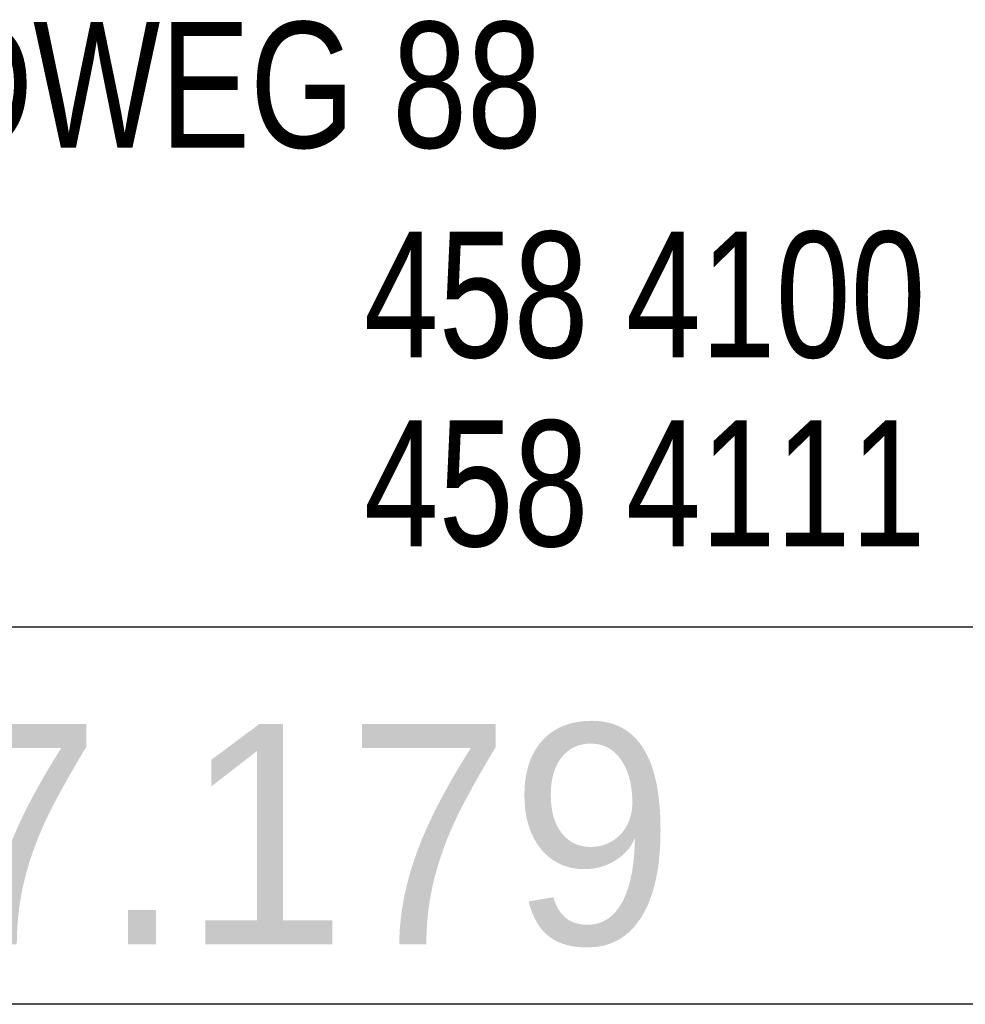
# Model space of a CAD drawing. Extents: x 1860 to 43910, y 0 to 29700.
# Tile 11 of 24: x 40584 to 41335, y 1645 to 2427. Entities that reach past the tile are written whole.
import ezdxf
from ezdxf.enums import TextEntityAlignment as Align

# ---------------------------------------------------------------- set-up
doc = ezdxf.new("R2010")
doc.units = 0
doc.header["$LTSCALE"] = 50
doc.layers.get('0').update_dxf_attribs({"color": 8})
for name, color, linetype in [('00att025', 2, 'Continuous'), ('00att035', 3, 'Continuous'), ('00att050', 4, 'Continuous'), ('BL$4----', 7, 'Continuous')]:
    doc.layers.add(name, color=color, linetype=linetype)
doc.styles.add('BURO-018', font='BUROFONT.shx', dxfattribs={"height": 180})
doc.styles.add('BURO-025', font='BUROFONT.shx', dxfattribs={"height": 250})
doc.styles.add('BURO-050', font='BUROFONT.shx', dxfattribs={"height": 500})

# ---------------------------------------------------------------- blocks, each defined once
blk = doc.blocks.new('STEMPEL GEERDIJK-NIEUW')
at = {"color": 5, "ltscale": 0.5}
blk.add_line((-209.9, 38.9), (-9.9, 38.9), dxfattribs=at)
at = {"ltscale": 0.5}
blk.add_line((-9.9, 32.9), (-84.9, 32.9), dxfattribs=at)
at = {"color": 1, "ltscale": 0.5, "style": 'BURO-025', "width": 0.8}
for s, p in [('HOOFDWEG 88', (-74.048, 46.514)), ('458 4100', (-61.068, 43.181)), ('458 4111', (-61.068, 40.181))]:
    blk.add_text(s, height=2, dxfattribs=at).set_placement(p)
at = {"color": 1, "ltscale": 0.5, "style": 'BURO-018'}
for tag, p in [('DIVERSEN', (-68.9, 28.9)), ('AANTALBLAD', (-22.9, 28.9))]:
    blk.add_attdef(tag, p, '', height=2, dxfattribs=at)
at = {"layer": '00att025', "color": 1, "linetype": 'Continuous', "style": 'BURO-018'}
for tag, p in [('WZ_GOEDC', (-230.84, 55.442)), ('WZ_GOEDA', (-218.863, 55.442)), ('WZ_GOEDB', (-225.315, 55.031)), ('WZ_INITSC', (-230.84, 40.332)), ('WZ_INITSB', (-224.737, 40.332)), ('WZ_INITSA', (-218.863, 40.332)), ('WZ_DATUMC', (-230.84, 17.774)), ('WZ_DATUMB', (-224.737, 17.774)), ('WZ_DATUMA', (-218.863, 17.774)), ('WZ_CODEB', (-224.737, 10.751)), ('WZ_CODEC', (-230.84, 10.751)), ('WZ_CODEA', (-218.863, 10.751))]:
    blk.add_attdef(tag, text='', height=1.8, rotation=90, dxfattribs=at).set_placement(p, align=Align.MIDDLE_LEFT)
at = {"layer": '00att025', "color": 1, "linetype": 'Continuous'}
for tag, p, height, style in [('TKSCHAAL', (-194.804, 59.901), 2, 'BURO-018'), ('PRDATUM', (-199.225, 49.917), 1.8, 'BURO-018'), ('PRPRLEID', (-179.438, 45.409), 1.8, 'BURO-018'), ('PROPDRGVR1', (-191.434, 32.851), 2.2, 'BURO-025'), ('TK1OMSCHR', (-191.287, 27.025), 2.2, 'BURO-025'), ('TK2OMSCHR', (-191.169, 20.919), 2.2, 'BURO-025'), ('TKFILE', (-63.112, 11.291), 2, 'BURO-018')]:
    blk.add_attdef(tag, p, '', height=height, dxfattribs=dict(at, style=style))
at = {"layer": '00att025', "color": 2, "linetype": 'Continuous'}
for tag, p, height, style in [('PRVRIJ5', (-150.129, 51.989), 2.5, 'BURO-025'), ('PRVRIJ6', (-150.142, 46.083), 2.5, 'BURO-025'), ('PRNUMMER', (-70.447, 33.854), 3.5, 'BURO-050'), ('TKFORMAAT', (-82.528, 17.509), 4, 'BURO-025')]:
    blk.add_attdef(tag, p, '', height=height, dxfattribs=dict(at, style=style))
at = {"layer": '00att025', "color": 1, "linetype": 'Continuous', "style": 'BURO-018'}
blk.add_attdef('TKINIT', text='', height=1.8, dxfattribs=at).set_placement((-179.711, 50.878), align=Align.MIDDLE_LEFT)
at = {"layer": '00att025', "color": 3, "linetype": 'Continuous', "ltscale": 25, "style": 'BURO-025'}
blk.add_attdef('TKFASE', text='', height=4, dxfattribs=at).set_placement((-71.405, 19.481), align=Align.MIDDLE_LEFT)
at = {"layer": '00att035', "color": 2, "linetype": 'Continuous', "style": 'BURO-025'}
blk.add_attdef('PROMSCHR', (-149.998, 57.146), '', height=2.5, dxfattribs=at)
at = {"layer": '00att050', "color": 2, "linetype": 'Continuous', "style": 'BURO-025'}
blk.add_attdef('TKTEKNR', text='', height=4, dxfattribs=at).set_placement((-19.639, 19.603), align=Align.MIDDLE_LEFT)

msp = doc.modelspace()

# ---------------------------------------------------------------- block references
at = {"layer": 'BL$4----'}
ref = msp.add_blockref('STEMPEL GEERDIJK-NIEUW', (43910.23, 0), dxfattribs=dict(at, xscale=50, yscale=50))
ref.add_attrib('PRNUMMER', '07.179', (40387.87, 1692.69), dxfattribs={"layer": '00att025', "color": 2, "linetype": 'Continuous', "height": 175, "style": 'BURO-050'})

doc.saveas('drawing.dxf')
